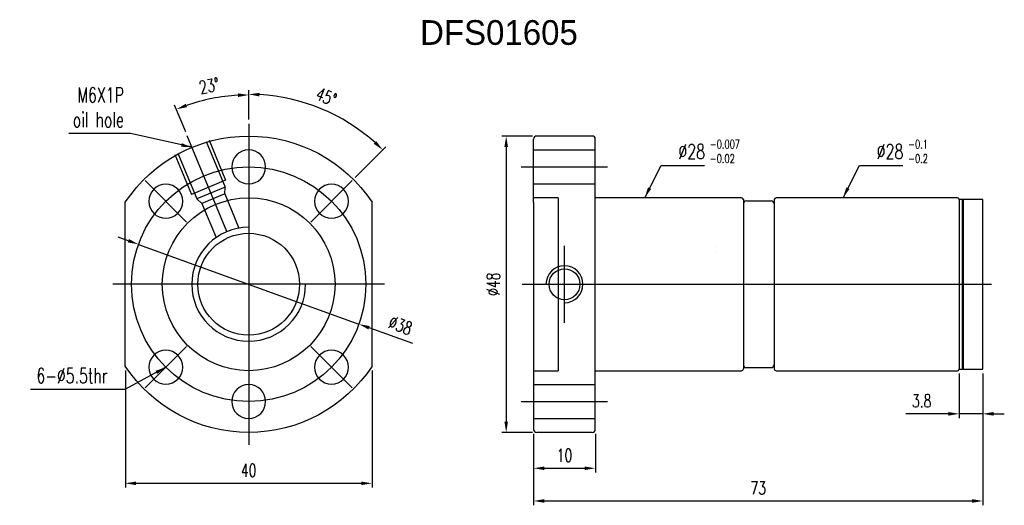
# Model space of a CAD drawing. Header units: inches. Extents: x 29 to 1377, y 57 to 650.
import ezdxf

# ---------------------------------------------------------------- set-up
doc = ezdxf.new("R2010")
doc.units = ezdxf.units.IN
doc.header["$MEASUREMENT"] = 0
doc.layers.add('DIM', color=4, linetype='Continuous')
doc.styles.add('DIM-7', font='SIMPLEX.shx', dxfattribs={"width": 0.7, "bigfont": 'chineset.shx'})
doc.dimstyles.new('CNS', dxfattribs={"dimtxt": 3, "dimasz": 3, "dimexe": 1, "dimexo": 1, "dimgap": 1.5, "dimtad": 1, "dimdsep": 46, "dimtxsty": 'DIM-7', "dimcen": 0.09, "dimclrd": 4, "dimclre": 4, "dimclrt": 4, "dimadec": 0, "dimazin": 2, "dimtfac": 1, "dimtmove": 0, "dimatfit": 3, "dimfxl": 1, "dimtvp": 0.971429, "dimtolj": 1, "dimarcsym": 0})

# ---------------------------------------------------------------- blocks, each defined once
blk = doc.blocks.new('*D3')
at = {"layer": 'DEFPOINTS', "color": 0, "transparency": 16777216}
for p in [(46.02, 79.05), (86.02, 79.05), (46.02, 60.07)]:
    blk.add_point(p, dxfattribs=at)
at = {"layer": 'DIM', "color": 7, "lineweight": -2, "transparency": 16777216}
for p, q in [((46.02, 78.35), (46.02, 59.37)), ((86.02, 78.35), (86.02, 59.37)), ((84.27, 60.07), (47.77, 60.07))]:
    blk.add_line(p, q, dxfattribs=at)
at = {"layer": 'DIM', "color": 7, "transparency": 16777216}
for points in [[(47.77, 60.36), (47.77, 59.78), (46.02, 60.07)], [(84.27, 60.36), (84.27, 59.78), (86.02, 60.07)]]:
    blk.add_solid(points, dxfattribs=at)
at = {"layer": 'DIM', "color": 7, "transparency": 16777216, "insert": (66.02, 62.17), "char_height": 2.1, "attachment_point": 5, "style": 'DIM-7'}
blk.add_mtext('\\A1;40', dxfattribs=at)
blk = doc.blocks.new('*D4')
at = {"layer": 'DEFPOINTS', "color": 0, "transparency": 16777216}
for p in [(62.01, 122.71), (66.02, 118.31), (56.07, 116.33), (62.48, 100.84), (66.02, 66.31)]:
    blk.add_point(p, dxfattribs=at)
at = {"layer": 'DIM', "color": 7, "lineweight": -2, "transparency": 16777216}
for p, q in [((66.02, 119.01), (66.02, 123.67)), ((55.8, 116.98), (54.01, 121.29))]:
    blk.add_line(p, q, dxfattribs=at)
blk.add_arc((66.02, 92.31), 30.66, 93.2706, 109.2294, dxfattribs=at)
at = {"layer": 'DIM', "color": 7, "transparency": 16777216}
for points in [[(64.26, 123.22), (64.27, 122.63), (66.02, 122.97)], [(56.02, 120.99), (55.81, 121.54), (54.28, 120.64)]]:
    blk.add_solid(points, dxfattribs=at)
at = {"layer": 'DIM', "color": 7, "transparency": 16777216, "insert": (59.62, 124.45), "char_height": 2.1, "attachment_point": 5, "rotation": 11.25, "style": 'DIM-7'}
blk.add_mtext('\\A1;23°', dxfattribs=at)
blk = doc.blocks.new('*D5')
at = {"layer": 'DEFPOINTS', "color": 0, "transparency": 16777216}
for p in [(66.02, 118.31), (81.39, 118.95), (82.81, 109.11), (76.09, 102.39), (66.02, 66.31)]:
    blk.add_point(p, dxfattribs=at)
at = {"layer": 'DIM', "color": 7, "lineweight": -2, "transparency": 16777216}
for p, q in [((66.02, 119.01), (66.02, 123.77)), ((83.3, 109.6), (88.26, 114.56))]:
    blk.add_line(p, q, dxfattribs=at)
blk.add_arc((66.02, 92.31), 30.76, 48.2604, 86.7396, dxfattribs=at)
at = {"layer": 'DIM', "color": 7, "transparency": 16777216}
for points in [[(67.76, 122.73), (67.77, 123.31), (66.02, 123.07)], [(86.69, 115.48), (86.29, 115.05), (87.76, 114.06)]]:
    blk.add_solid(points, dxfattribs=at)
at = {"layer": 'DIM', "color": 7, "transparency": 16777216, "insert": (78.59, 122.67), "char_height": 2.1, "attachment_point": 5, "rotation": 337.5, "style": 'DIM-7'}
blk.add_mtext('\\A1;45°', dxfattribs=at)
blk = doc.blocks.new('*D6')
at = {"layer": 'DEFPOINTS', "color": 0, "transparency": 16777216}
for p in [(112.21, 68.81), (122.21, 68.81), (122.21, 62.51)]:
    blk.add_point(p, dxfattribs=at)
at = {"layer": 'DIM', "color": 7, "lineweight": -2, "transparency": 16777216}
for p, q in [((112.21, 68.11), (112.21, 61.81)), ((122.21, 68.11), (122.21, 61.81)), ((113.96, 62.51), (120.46, 62.51))]:
    blk.add_line(p, q, dxfattribs=at)
at = {"layer": 'DIM', "color": 7, "transparency": 16777216}
for points in [[(113.96, 62.8), (113.96, 62.22), (112.21, 62.51)], [(120.46, 62.8), (120.46, 62.22), (122.21, 62.51)]]:
    blk.add_solid(points, dxfattribs=at)
at = {"layer": 'DIM', "color": 7, "transparency": 16777216, "insert": (117.21, 64.61), "char_height": 2.1, "attachment_point": 5, "style": 'DIM-7'}
blk.add_mtext('\\A1;10', dxfattribs=at)
blk = doc.blocks.new('*D7')
at = {"layer": 'DEFPOINTS', "color": 0, "transparency": 16777216}
for p in [(185.01, 78.56), (112.21, 68.81), (185.01, 57.21)]:
    blk.add_point(p, dxfattribs=at)
at = {"layer": 'DIM', "color": 7, "lineweight": -2, "transparency": 16777216}
for p, q in [((185.01, 77.86), (185.01, 56.51)), ((112.21, 68.11), (112.21, 56.51)), ((113.96, 57.21), (183.26, 57.21))]:
    blk.add_line(p, q, dxfattribs=at)
at = {"layer": 'DIM', "color": 7, "transparency": 16777216}
for points in [[(113.96, 57.51), (113.96, 56.92), (112.21, 57.21)], [(183.26, 57.51), (183.26, 56.92), (185.01, 57.21)]]:
    blk.add_solid(points, dxfattribs=at)
at = {"layer": 'DIM', "color": 7, "transparency": 16777216, "insert": (148.61, 59.31), "char_height": 2.1, "attachment_point": 5, "style": 'DIM-7'}
blk.add_mtext('\\A1;73', dxfattribs=at)
blk = doc.blocks.new('*D8')
at = {"layer": 'DEFPOINTS', "color": 0, "transparency": 16777216}
for p in [(181.21, 78.56), (185.01, 78.56), (181.21, 71.33)]:
    blk.add_point(p, dxfattribs=at)
at = {"layer": 'DIM', "color": 7, "lineweight": -2, "transparency": 16777216}
for p, q in [((181.21, 77.86), (181.21, 70.63)), ((185.01, 77.86), (185.01, 70.63)), ((179.46, 71.33), (172.53, 71.33)), ((185.01, 71.33), (181.21, 71.33)), ((186.76, 71.33), (188.51, 71.33))]:
    blk.add_line(p, q, dxfattribs=at)
at = {"layer": 'DIM', "color": 7, "transparency": 16777216}
for points in [[(179.46, 71.62), (179.46, 71.03), (181.21, 71.33)], [(186.76, 71.62), (186.76, 71.03), (185.01, 71.33)]]:
    blk.add_solid(points, dxfattribs=at)
at = {"layer": 'DIM', "color": 7, "transparency": 16777216, "insert": (175.12, 73.43), "char_height": 2.1, "attachment_point": 5, "style": 'DIM-7'}
blk.add_mtext('\\A1;3.8', dxfattribs=at)
blk = doc.blocks.new('*D9')
at = {"layer": 'DEFPOINTS', "color": 0, "transparency": 16777216}
for p in [(112.71, 116.31), (107.76, 68.31), (112.71, 68.31)]:
    blk.add_point(p, dxfattribs=at)
at = {"layer": 'DIM', "color": 7, "lineweight": -2, "transparency": 16777216}
for p, q in [((112.01, 116.31), (107.06, 116.31)), ((107.76, 114.56), (107.76, 70.06)), ((112.01, 68.31), (107.06, 68.31))]:
    blk.add_line(p, q, dxfattribs=at)
at = {"layer": 'DIM', "color": 7, "transparency": 16777216}
for points in [[(107.47, 114.56), (108.05, 114.56), (107.76, 116.31)], [(107.47, 70.06), (108.05, 70.06), (107.76, 68.31)]]:
    blk.add_solid(points, dxfattribs=at)
at = {"layer": 'DIM', "color": 7, "transparency": 16777216, "insert": (105.66, 92.31), "char_height": 2.1, "attachment_point": 5, "rotation": 90, "style": 'DIM-7'}
blk.add_mtext('\\A1;%%C48', dxfattribs=at)
blk = doc.blocks.new('*D10')
at = {"layer": 'DEFPOINTS', "color": 0, "transparency": 16777216}
for p in [(48.15, 98.77), (83.88, 85.86)]:
    blk.add_point(p, dxfattribs=at)
at = {"layer": 'DIM', "color": 7, "lineweight": -2, "transparency": 16777216}
for p, q in [((46.5, 99.36), (44.85, 99.96)), ((48.15, 98.77), (83.88, 85.86)), ((92.64, 82.69), (85.53, 85.26))]:
    blk.add_line(p, q, dxfattribs=at)
at = {"layer": 'DIM', "color": 7, "transparency": 16777216}
for points in [[(46.6, 99.64), (46.4, 99.09), (48.15, 98.77)], [(85.63, 85.54), (85.43, 84.99), (83.88, 85.86)]]:
    blk.add_solid(points, dxfattribs=at)
at = {"layer": 'DIM', "color": 7, "transparency": 16777216, "insert": (90.62, 85.66), "char_height": 2.1, "attachment_point": 5, "rotation": 340.1341, "style": 'DIM-7'}
blk.add_mtext('\\A1;∅38', dxfattribs=at)

msp = doc.modelspace()

# ---------------------------------------------------------------- linework, layer by layer
at = {"layer": 'DIM', "color": 7}
for p, q in [((66.015, 118.314), (66.015, 66.314)), ((62.485, 100.836), (56.065, 116.334)), ((59.141, 115.443), (62.202, 108.052)), ((59.602, 115.635), (62.281, 109.168)), ((112.208, 105.58), (112.208, 115.814)), ((121.708, 116.314), (112.708, 116.314)), ((122.208, 68.814), (122.208, 115.814)), ((54.059, 113.339), (56.738, 106.871)), ((54.521, 113.53), (57.583, 106.139)), ((112.208, 114.064), (122.208, 114.064)), ((110.208, 111.314), (124.208, 111.314)), ((55.939, 102.39), (49.221, 109.107)), ((62.281, 109.168), (56.738, 106.871)), ((76.091, 102.39), (82.809, 109.107)), ((112.208, 108.564), (122.208, 108.564)), ((62.202, 108.052), (57.583, 106.139)), ((62.123, 106.937), (62.202, 108.052)), ((46.015, 79.047), (46.015, 105.58)), ((58.427, 105.406), (57.583, 106.139)), ((62.123, 106.937), (58.427, 105.406)), ((58.427, 105.406), (60.721, 99.868)), ((62.123, 106.937), (64.417, 101.399)), ((86.015, 79.047), (86.015, 105.58)), ((116.208, 106.314), (112.208, 106.314)), ((112.208, 105.58), (112.208, 79.047)), ((116.208, 106.314), (116.208, 92.314)), ((116.313, 105.727), (116.308, 105.727)), ((138.219, 106.314), (122.208, 106.314)), ((145.908, 106.314), (138.134, 106.314)), ((146.208, 106.014), (146.208, 78.614)), ((146.708, 105.814), (150.708, 105.814)), ((151.208, 106.014), (151.208, 78.614)), ((173.219, 106.314), (151.508, 106.314)), ((180.908, 106.314), (173.134, 106.314)), ((181.708, 106.064), (181.208, 106.064)), ((181.208, 106.014), (181.208, 78.614)), ((181.708, 106.064), (181.708, 78.564)), ((181.708, 78.714), (181.708, 105.914)), ((185.008, 106.064), (181.858, 106.064)), ((181.858, 106.064), (181.858, 78.564)), ((185.008, 90.814), (185.008, 106.064)), ((146.208, 105.314), (146.208, 79.314)), ((146.208, 105.314), (146.208, 79.314)), ((151.208, 105.314), (151.208, 79.314)), ((181.23, 99.584), (181.208, 99.584)), ((181.708, 99.964), (181.708, 84.664)), ((117.208, 86.077), (117.208, 98.551)), ((141.916, 98.424), (141.898, 98.424)), ((141.898, 97.652), (141.916, 97.652)), ((181.208, 98.62), (181.23, 98.62)), ((88.015, 92.314), (44.015, 92.314)), ((110.338, 92.314), (186.447, 92.314)), ((110.338, 92.314), (186.447, 92.314)), ((116.208, 92.314), (116.208, 78.314)), ((185.008, 78.564), (185.008, 90.814)), ((55.939, 82.237), (49.221, 75.52)), ((76.091, 82.237), (82.809, 75.52)), ((116.208, 80.168), (116.208, 78.801)), ((112.208, 79.047), (112.208, 68.814)), ((112.208, 78.314), (116.208, 78.314)), ((122.208, 78.314), (145.908, 78.314)), ((146.708, 78.814), (150.708, 78.814)), ((151.508, 78.314), (180.908, 78.314)), ((181.208, 78.564), (181.708, 78.564)), ((181.858, 78.564), (185.008, 78.564)), ((112.208, 76.064), (122.208, 76.064)), ((110.208, 73.314), (124.208, 73.314)), ((112.208, 70.564), (122.208, 70.564)), ((121.708, 68.314), (112.708, 68.314))]:
    msp.add_line(p, q, dxfattribs=at)
at = {"layer": 'DIM', "color": 7, "extrusion": (0, 0, -1)}
for centre in [(-66.015, 111.314), (-52.58, 105.749), (-79.45, 105.749), (-52.58, 78.879), (-79.45, 78.879), (-66.015, 73.314)]:
    msp.add_circle(centre, 2.75, dxfattribs=at)
at = {"layer": 'DIM', "color": 7}
for centre, radius in [((66.015, 92.314), 19), ((66.015, 92.314), 14), ((66.015, 92.314), 8.25), ((117.208, 92.314), 2.5)]:
    msp.add_circle(centre, radius, dxfattribs=at)
at = {"layer": 'DIM', "color": 7, "extrusion": (0, 0, -1)}
for start, end in [(33.55731, 146.44269), (213.55731, 326.44269)]:
    msp.add_arc((-66.015, 92.314), 24, start, end, dxfattribs=at)
at = {"layer": 'DIM', "color": 7}
for centre, radius, start, end in [((112.708, 115.814), 0.5, 90, 180), ((121.708, 115.814), 0.5, 0, 90), ((145.908, 106.014), 0.3, 0, 90), ((146.708, 105.314), 0.5, 90, 180), ((150.708, 105.314), 0.5, 360, 90), ((151.508, 106.014), 0.3, 90, 180), ((180.908, 106.014), 0.3, 0, 90), ((181.858, 105.914), 0.15, 90, 180), ((66.015, 92.314), 9.225, 90, 0), ((117.208, 92.314), 3, 270, 180), ((145.908, 78.614), 0.3, 270, 0), ((146.708, 79.314), 0.5, 180, 270), ((150.708, 79.314), 0.5, 270, 360), ((151.508, 78.614), 0.3, 180, 270), ((180.908, 78.614), 0.3, 270, 0), ((181.858, 78.714), 0.15, 180, 270), ((112.708, 68.814), 0.5, 180, 270), ((121.708, 68.814), 0.5, 270, 0)]:
    msp.add_arc(centre, radius, start, end, dxfattribs=at)
msp.add_open_spline([(57.114, 93.633), (57.114, 93.633), (57.114, 93.633), (57.114, 93.633)], degree=3, dxfattribs=at)

# ---------------------------------------------------------------- texts
at = {"layer": 'DIM', "color": 7, "insert": (93.8, 135.084), "char_height": 4, "width": 53.23888, "attachment_point": 1}
msp.add_mtext('DFS01605', dxfattribs=at)
at = {"layer": 'DIM', "color": 7, "char_height": 2.4, "style": 'DIM-7'}
for s, insert, attachment_point in [('\\A1;M6X1P\\Poil hole', (45.796, 117.76), 9), ('\\A1;%%C28', (135.67, 112.614), 7), ('\\A1;%%C28', (167.82, 112.614), 7), ('6-%%C5.5thr', (43.129, 76.304), 9)]:
    msp.add_mtext(s, dxfattribs=dict(at, insert=insert, attachment_point=attachment_point))
at = {"layer": 'DIM', "color": 7, "char_height": 1.4, "width": 9.67786, "attachment_point": 1, "style": 'DIM-7'}
for s, insert in [('-0.007\\P-0.02', (140.789, 115.69)), ('-0.1\\P-0.2', (172.939, 115.69))]:
    msp.add_mtext(s, dxfattribs=dict(at, insert=insert))

# ---------------------------------------------------------------- dimensions: what is measured, and where the dimension line sits
at = {"layer": 'DIM', "color": 7}
for base, line1, line2, picture, middle in [((62.0131, 122.7127), ((66.0152, 118.3135), (66.0152, 66.3135)), ((62.485, 100.8363), (56.0655, 116.3344)), '*D4', (59.6238, 124.4455)), ((81.394, 118.95), ((66.015, 66.314), (66.015, 118.314)), ((76.091, 102.39), (82.809, 109.107)), '*D5', (78.589, 122.669))]:
    dim = msp.add_angular_dim_2l(base=base, line1=line1, line2=line2, dimstyle='CNS', override={"dimscale": 0.7, "dimasz": 2.5, "dimclrd": 7, "dimclre": 7, "dimclrt": 7}, dxfattribs=at)
    dim.commit()
    dim.dimension.update_dxf_attribs({"geometry": picture, "text_midpoint": middle})
dim = msp.add_linear_dim(base=(107.758, 68.314), p1=(112.708, 116.314), p2=(112.708, 68.314), angle=90, text='%%C<>', dimstyle='CNS', override={"dimscale": 0.7, "dimasz": 2.5, "dimclrd": 7, "dimclre": 7, "dimclrt": 7}, dxfattribs=at)
dim.commit()
dim.dimension.update_dxf_attribs({"geometry": '*D9', "text_midpoint": (105.658, 92.314)})
dim = msp.add_diameter_dim_2p(p1=(48.146, 98.77), p2=(83.885, 85.857), dimstyle='CNS', override={"dimscale": 0.7, "dimasz": 2.5, "dimclrd": 7, "dimclre": 7, "dimclrt": 7}, dxfattribs=at)
dim.commit()
dim.dimension.update_dxf_attribs({"geometry": '*D10', "text_midpoint": (90.622, 85.655)})
dim = msp.add_linear_dim(base=(46.015, 60.072), p1=(86.015, 79.047), p2=(46.015, 79.047), angle=180, dimstyle='CNS', override={"dimscale": 0.7, "dimasz": 2.5, "dimclrd": 7, "dimclre": 7, "dimclrt": 7}, dxfattribs=at)
dim.commit()
dim.dimension.update_dxf_attribs({"geometry": '*D3', "text_midpoint": (66.015, 62.172)})
dim = msp.add_linear_dim(base=(185.008, 57.215), p1=(112.208, 68.814), p2=(185.008, 78.564), text='73', dimstyle='CNS', override={"dimscale": 0.7, "dimasz": 2.5, "dimclrd": 7, "dimclre": 7, "dimclrt": 7}, dxfattribs=at)
dim.commit()
dim.dimension.update_dxf_attribs({"geometry": '*D7', "text_midpoint": (148.608, 59.315)})
for base, p1, p2, picture, middle in [((181.208, 71.326), (185.008, 78.564), (181.208, 78.564), '*D8', (175.118, 73.426)), ((122.208, 62.51), (112.208, 68.814), (122.208, 68.814), '*D6', (117.208, 64.61))]:
    dim = msp.add_linear_dim(base=base, p1=p1, p2=p2, dimstyle='CNS', override={"dimscale": 0.7, "dimasz": 2.5, "dimclrd": 7, "dimclre": 7, "dimclrt": 7}, dxfattribs=at)
    dim.commit()
    dim.dimension.update_dxf_attribs({"geometry": picture, "text_midpoint": middle})

# ---------------------------------------------------------------- leaders
at = {"layer": 'DIM', "color": 7, "annotation_type": 0, "has_hookline": 1}
for points, hookline_direction, text_width in [([(56.831, 114.487), (46.846, 116.71)], 1, 8.96), ([(130.214, 106.314), (132.87, 111.564), (134.62, 111.564)], 0, 4.24), ([(162.364, 106.314), (165.02, 111.564), (166.77, 111.564)], 0, 4.24), ([(52.58, 78.879), (45.929, 75.254), (44.179, 75.254)], 1, 12.48)]:
    msp.add_leader(points, dimstyle='CNS', override={"dimscale": 0.7, "dimasz": 2.5, "dimclrd": 7, "dimclre": 7, "dimclrt": 7}, dxfattribs=dict(at, hookline_direction=hookline_direction, text_width=text_width))

doc.saveas('drawing.dxf')
